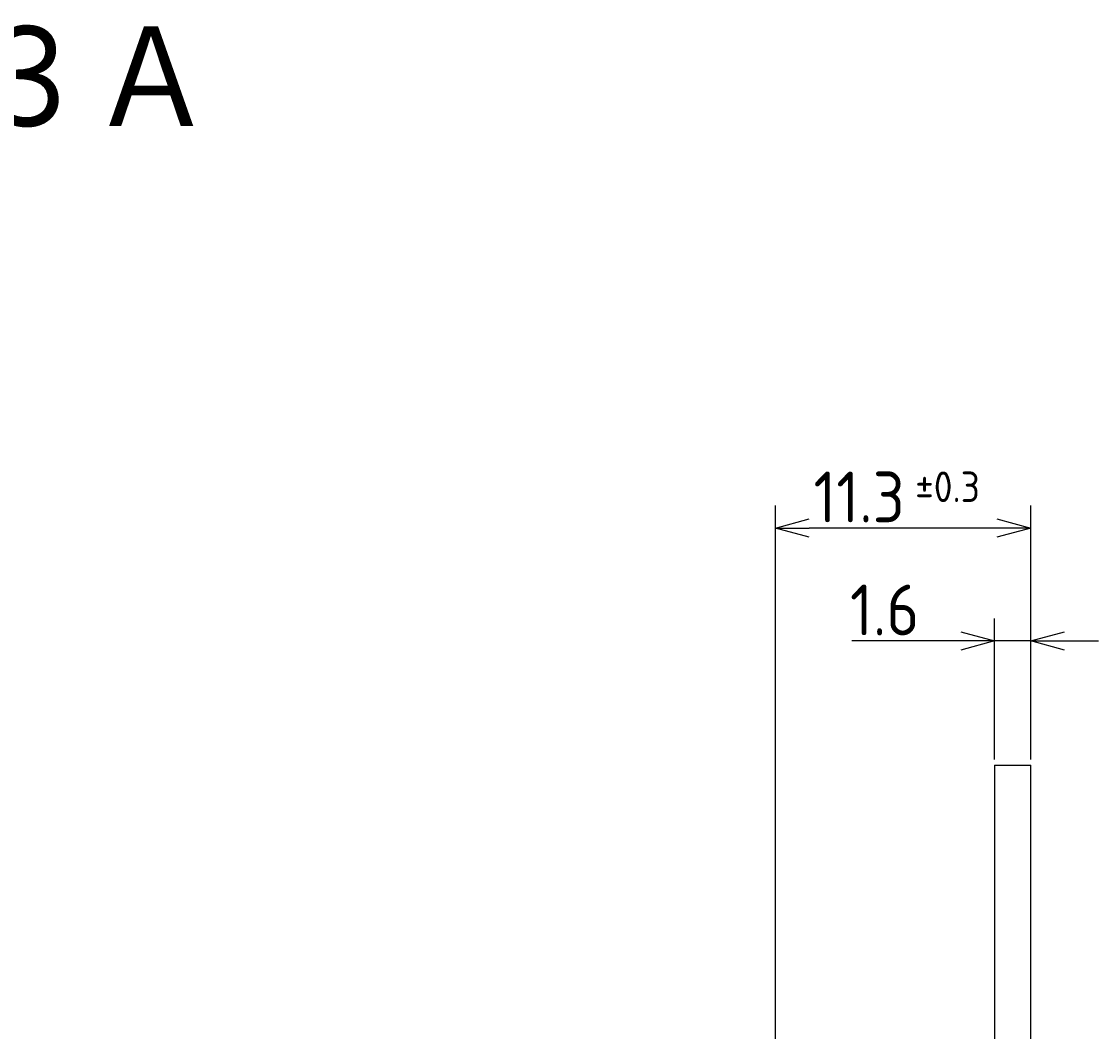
# Model space of a CAD drawing. Extents: x 52 to 183, y -26 to 97.
# Tile 7 of 7: x 135 to 183, y 53 to 97. Entities that reach past the tile are written whole.
import ezdxf

# ---------------------------------------------------------------- set-up
doc = ezdxf.new("R2010")
doc.units = 0
doc.layers.get('0').update_dxf_attribs({"linetype": 'CONTINUOUS'})
doc.layers.get('DEFPOINTS').update_dxf_attribs({"linetype": 'CONTINUOUS'})
doc.layers.add('18-0-CON', color=3, linetype='CONTINUOUS')
doc.layers.add('35-0-CON', color=7, linetype='CONTINUOUS')
doc.styles.add('DIMENSION', font='isocp.shx', dxfattribs={"bigfont": 'bigfont.shx'})
doc.styles.get("Standard").update_dxf_attribs({"font": 'isocp.shx', "bigfont": 'bigfont.shx'})
doc.dimstyles.get("Standard").update_dxf_attribs({"dimtxt": 0.18, "dimasz": 0.18, "dimexe": 0.18, "dimexo": 0.0625, "dimgap": 0.09, "dimtad": 0, "dimtih": 1, "dimtoh": 1, "dimzin": 0, "dimcen": 0.09, "dimazin": 3, "dimtfac": 1, "dimtofl": 0, "dimtmove": 0, "dimatfit": 3})

# ---------------------------------------------------------------- blocks, each defined once
blk = doc.blocks.new('_OPEN30')
at = {"color": 0, "linetype": 'BYBLOCK'}
for p, q in [((-1, 0.268), (0, 0)), ((0, 0), (-1, -0.268)), ((0, 0), (-1, 0))]:
    blk.add_line(p, q, dxfattribs=at)
blk = doc.blocks.new('*U209')
at = {"layer": '18-0-CON', "color": 161, "style": 'DIMENSION'}
blk.add_text('1.6', height=2.25, dxfattribs=at).set_placement((171.785, 70.25))
blk = doc.blocks.new('*D119')
at = {"layer": '18-0-CON', "color": 161}
for p, q in [((178.184, 64.75), (178.184, 71)), ((179.784, 64.75), (179.784, 71)), ((176.684, 70), (171.872, 70)), ((179.784, 70), (178.184, 70)), ((181.284, 70), (182.784, 70))]:
    blk.add_line(p, q, dxfattribs=at)
at = {"layer": 'DEFPOINTS', "color": 0}
for p in [(178.184, 70), (178.184, 64.5), (179.784, 64.5)]:
    blk.add_point(p, dxfattribs=at)
at = {"layer": '18-0-CON'}
blk.add_blockref('*U209', (0, 0), dxfattribs=at)
at = {"layer": '18-0-CON', "color": 161, "xscale": 1.500000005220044, "yscale": 1.500000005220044, "zscale": 1.500000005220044}
blk.add_blockref('_OPEN30', (178.184, 70), dxfattribs=at)
at = {"layer": '18-0-CON', "color": 161, "xscale": 1.500000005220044, "yscale": 1.500000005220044, "zscale": 1.500000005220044, "rotation": 180}
blk.add_blockref('_OPEN30', (179.784, 70), dxfattribs=at)
blk = doc.blocks.new('*U214')
at = {"layer": '18-0-CON', "color": 161, "style": 'DIMENSION'}
for s, height, p in [('11.3', 2.25, (170.168, 75.25)), ('±0.3', 1.35, (174.668, 76.15))]:
    blk.add_text(s, height=height, dxfattribs=at).set_placement(p)
blk = doc.blocks.new('*D120')
at = {"layer": '18-0-CON', "color": 161}
for p, q in [((168.484, 47.55), (168.484, 76)), ((179.784, 64.75), (179.784, 76)), ((178.284, 75), (169.984, 75))]:
    blk.add_line(p, q, dxfattribs=at)
at = {"layer": 'DEFPOINTS', "color": 0}
for p in [(168.484, 75), (179.784, 64.5), (168.484, 47.3)]:
    blk.add_point(p, dxfattribs=at)
at = {"layer": '18-0-CON'}
blk.add_blockref('*U214', (0, 0), dxfattribs=at)
at = {"layer": '18-0-CON', "color": 161, "xscale": 1.500000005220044, "yscale": 1.500000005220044, "zscale": 1.500000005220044, "rotation": 180}
blk.add_blockref('_OPEN30', (168.484, 75), dxfattribs=at)
at = {"layer": '18-0-CON', "color": 161, "xscale": 1.500000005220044, "yscale": 1.500000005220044, "zscale": 1.500000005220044}
blk.add_blockref('_OPEN30', (179.784, 75), dxfattribs=at)

msp = doc.modelspace()

# ---------------------------------------------------------------- linework, layer by layer
at = {"layer": '35-0-CON'}
for p, q in [((178.184, 64.5), (178.184, 48.861)), ((178.184, 64.5), (179.784, 64.5)), ((179.784, -24.5), (179.784, 64.5))]:
    msp.add_line(p, q, dxfattribs=at)

# ---------------------------------------------------------------- texts
msp.add_text('ＦＤＴ－６３Ａ', height=5).set_placement((105.126, 92.32))

# ---------------------------------------------------------------- dimensions: what is measured, and where the dimension line sits
at = {"layer": '18-0-CON'}
for base, p2, override, picture, middle in [((168.484, 75), (168.484, 47.3), {"dimscale": 0.5, "dimgap": 0.5, "dimtol": 1, "dimlim": 0, "dimtp": 0.3, "dimtm": 0.3, "dimtolj": 2}, '*D120', (174.134, 76.375)), ((178.184, 70), (178.184, 64.5), {"dimscale": 0.5, "dimtol": 0, "dimtp": 0.1, "dimtm": 0}, '*D119', (173.528, 71.375))]:
    dim = msp.add_linear_dim(base=base, p1=(179.784, 64.5), p2=p2, dimstyle='Standard', override=override, dxfattribs=at)
    dim.commit()
    dim.dimension.update_dxf_attribs({"geometry": picture, "text_midpoint": middle})

doc.saveas('drawing.dxf')
